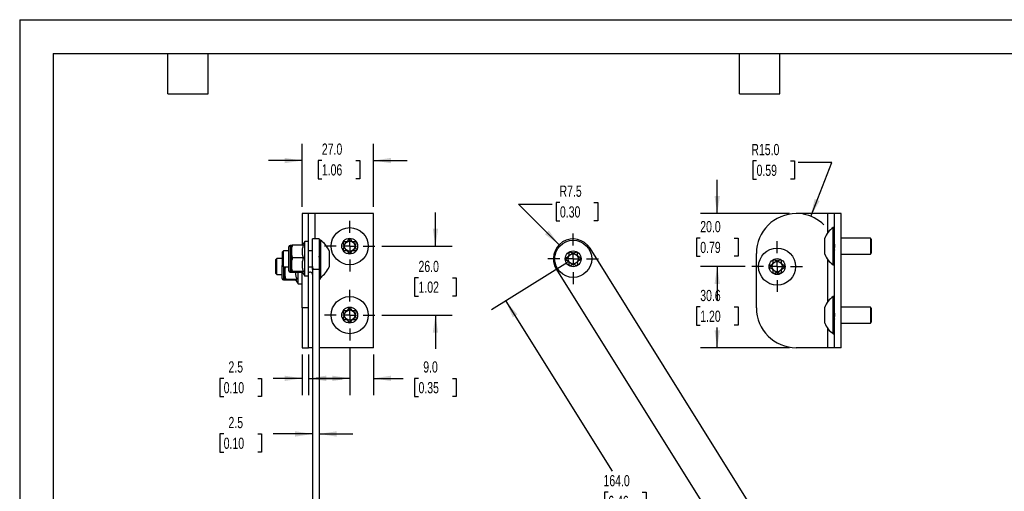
# Model space of a CAD drawing. Header units: millimetres. Extents: x 0 to 559, y 0 to 432.
# Tile 2 of 5: x 0 to 372, y 254 to 432. Entities that reach past the tile are written whole.
import ezdxf

# ---------------------------------------------------------------- set-up
doc = ezdxf.new("R2010")
doc.units = ezdxf.units.MM
doc.header["$LTSCALE"] = 2
doc.layers.add('DIMENSIONS', color=140, linetype='Continuous', lineweight=25)
doc.layers.add('TEXT', color=140, linetype='Continuous', lineweight=25)
doc.styles.add('SLDTEXTSTYLE0', font='TXT', dxfattribs={"width": 0.7})
doc.dimstyles.new('SLDDIMSTYLE0', dxfattribs={"dimtxt": 4.316016, "dimasz": 6.604, "dimexe": 0, "dimexo": 0.0625, "dimgap": 1.079004, "dimtad": 0, "dimtih": 1, "dimtoh": 1, "dimdec": 1, "dimrnd": 1e-09, "dimzin": 12, "dimdsep": 46, "dimtxsty": 'SLDTEXTSTYLE0', "dimsah": 1, "dimcen": 0.09, "dimadec": 0, "dimazin": 3, "dimtfac": 1, "dimtdec": 1, "dimtofl": 0, "dimtmove": 0, "dimatfit": 3, "dimfxl": 0, "dimfrac": 2, "dimtolj": 1, "dimtzin": 12, "dimarcsym": 0})
doc.dimstyles.new('SLDDIMSTYLE1', dxfattribs={"dimtxt": 4.316016, "dimasz": 6.604, "dimexe": 0, "dimexo": 0.0625, "dimgap": 1.079004, "dimtad": 0, "dimtih": 1, "dimtoh": 1, "dimdec": 1, "dimrnd": 1e-09, "dimzin": 4, "dimdsep": 46, "dimtxsty": 'SLDTEXTSTYLE0', "dimsah": 1, "dimcen": 0.09, "dimadec": 0, "dimazin": 1, "dimtfac": 1, "dimtdec": 1, "dimtmove": 0, "dimatfit": 0, "dimfxl": 0, "dimfrac": 2, "dimtolj": 1, "dimtzin": 12, "dimarcsym": 0})
doc.dimstyles.new('SLDDIMSTYLE2', dxfattribs={"dimtxt": 4.316016, "dimasz": 6.604, "dimexe": 0, "dimexo": 0.0625, "dimgap": 1.079004, "dimtad": 0, "dimtih": 1, "dimtoh": 1, "dimdec": 1, "dimrnd": 1e-09, "dimzin": 4, "dimdsep": 46, "dimtxsty": 'SLDTEXTSTYLE0', "dimsah": 1, "dimcen": 0, "dimadec": 0, "dimazin": 1, "dimtfac": 1, "dimtdec": 1, "dimtofl": 0, "dimtmove": 0, "dimatfit": 3, "dimfxl": 0, "dimfrac": 2, "dimtolj": 1, "dimtzin": 12, "dimarcsym": 0})
doc.dimstyles.new('SLDDIMSTYLE3', dxfattribs={"dimtxt": 4.316016, "dimasz": 6.604, "dimexe": 0, "dimexo": 0.0625, "dimgap": 1.079004, "dimtad": 0, "dimtih": 1, "dimtoh": 1, "dimdec": 1, "dimrnd": 1e-09, "dimzin": 4, "dimdsep": 46, "dimtxsty": 'SLDTEXTSTYLE0', "dimsah": 1, "dimcen": 0.09, "dimadec": 0, "dimazin": 1, "dimtfac": 1, "dimtdec": 1, "dimtofl": 0, "dimtmove": 0, "dimatfit": 3, "dimfxl": 0, "dimfrac": 2, "dimtolj": 1, "dimtzin": 12, "dimarcsym": 0})
doc.dimstyles.new('SLDDIMSTYLE4', dxfattribs={"dimtxt": 4.316016, "dimasz": 6.604, "dimexe": 0, "dimexo": 0.0625, "dimgap": 1.079004, "dimtad": 0, "dimtih": 1, "dimtoh": 1, "dimdec": 1, "dimrnd": 1e-09, "dimzin": 12, "dimdsep": 46, "dimtxsty": 'SLDTEXTSTYLE0', "dimsah": 1, "dimcen": 0, "dimadec": 0, "dimazin": 3, "dimtfac": 1, "dimtdec": 1, "dimtofl": 0, "dimtmove": 0, "dimatfit": 3, "dimfxl": 0, "dimfrac": 2, "dimtolj": 1, "dimtzin": 12, "dimarcsym": 0})
doc.dimstyles.new('SLDDIMSTYLE5', dxfattribs={"dimtxt": 4.316016, "dimasz": 6.604, "dimexe": 0, "dimexo": 0.0625, "dimgap": 1.079004, "dimtad": 0, "dimtih": 1, "dimtoh": 1, "dimdec": 1, "dimrnd": 1e-09, "dimzin": 12, "dimdsep": 46, "dimtxsty": 'SLDTEXTSTYLE0', "dimsah": 1, "dimcen": 0.09, "dimadec": 0, "dimazin": 3, "dimtfac": 1, "dimtdec": 1, "dimtmove": 0, "dimatfit": 0, "dimfxl": 0, "dimfrac": 2, "dimtolj": 1, "dimtzin": 12, "dimarcsym": 0})

# ---------------------------------------------------------------- blocks, each defined once
blk = doc.blocks.new('_D')
at = {"layer": 'DIMENSIONS'}
for p, q in [((273.9, 338.68), (257.02, 338.68)), ((263.37, 338.68), (263.37, 331.3)), ((256.96, 323.48), (255.51, 323.48)), ((255.51, 323.48), (255.51, 316.62)), ((269.78, 323.48), (271.23, 323.48)), ((271.23, 323.48), (271.23, 316.62)), ((255.51, 316.62), (256.96, 316.62)), ((271.23, 316.62), (269.78, 316.62)), ((263.37, 308.08), (263.37, 315.65)), ((290.64, 308.08), (257.02, 308.08))]:
    blk.add_line(p, q, dxfattribs=at)
for points in [[(263.37, 338.68), (262.35, 332.08), (264.39, 332.08)], [(263.37, 308.08), (264.39, 314.69), (262.35, 314.69)]]:
    blk.add_solid(points, dxfattribs=at)
at = {"layer": 'DIMENSIONS', "char_height": 4.233, "attachment_point": 1, "style": 'SLDTEXTSTYLE0'}
for s, insert in [('30.6', (256.96, 329.9)), ('1.20', (256.96, 322.07))]:
    blk.add_mtext(s, dxfattribs=dict(at, insert=insert))
blk = doc.blocks.new('_D_1')
at = {"layer": 'DIMENSIONS'}
for p, q in [((263.37, 358.68), (263.37, 371.38)), ((290.64, 358.68), (257.02, 358.68)), ((256.96, 349.45), (255.51, 349.45)), ((255.51, 349.45), (255.51, 342.59)), ((269.78, 349.45), (271.23, 349.45)), ((271.23, 349.45), (271.23, 342.59)), ((255.51, 342.59), (256.96, 342.59)), ((271.23, 342.59), (269.78, 342.59)), ((273.9, 338.68), (257.02, 338.68)), ((263.37, 338.68), (263.37, 325.98))]:
    blk.add_line(p, q, dxfattribs=at)
for points in [[(263.37, 358.68), (264.39, 365.29), (262.35, 365.29)], [(263.37, 338.68), (262.35, 332.08), (264.39, 332.08)]]:
    blk.add_solid(points, dxfattribs=at)
at = {"layer": 'DIMENSIONS', "char_height": 4.233, "attachment_point": 1, "style": 'SLDTEXTSTYLE0'}
for s, insert in [('20.0', (256.96, 355.87)), ('0.79', (256.96, 348.04))]:
    blk.add_mtext(s, dxfattribs=dict(at, insert=insert))
blk = doc.blocks.new('_D_2')
at = {"layer": 'DIMENSIONS'}
for p, q in [((278.22, 378.52), (276.77, 378.52)), ((276.77, 378.52), (276.77, 371.66)), ((291.05, 378.52), (292.5, 378.52)), ((292.5, 378.52), (292.5, 371.66)), ((306.65, 377.91), (293.95, 377.91)), ((298.67, 357.64), (306.65, 377.91)), ((276.77, 371.66), (278.22, 371.66)), ((292.5, 371.66), (291.05, 371.66))]:
    blk.add_line(p, q, dxfattribs=at)
blk.add_arc((293.18, 343.68), 15, 45.5766, 80.3891, dxfattribs=at)
blk.add_solid([(298.67, 357.64), (302.03, 363.42), (300.14, 364.16)], dxfattribs=at)
at = {"layer": 'DIMENSIONS', "char_height": 4.233, "attachment_point": 1, "style": 'SLDTEXTSTYLE0'}
for s, insert in [('R15.0', (276.26, 384.94)), ('0.59', (278.22, 377.12))]:
    blk.add_mtext(s, dxfattribs=dict(at, insert=insert))
blk = doc.blocks.new('_D_3')
at = {"layer": 'DIMENSIONS'}
for p, q in [((206.84, 340.27), (178.17, 322.33)), ((183.55, 325.7), (223.74, 261.46)), ((222.22, 253.63), (220.78, 253.63)), ((220.78, 253.63), (220.78, 246.77)), ((235.05, 253.63), (236.5, 253.63)), ((236.5, 253.63), (236.5, 246.77)), ((220.78, 246.77), (222.22, 246.77)), ((270.54, 186.67), (233.53, 245.81)), ((236.5, 246.77), (235.05, 246.77)), ((293.83, 201.24), (265.15, 183.3))]:
    blk.add_line(p, q, dxfattribs=at)
for points in [[(183.55, 325.7), (186.19, 319.56), (187.92, 320.64)], [(270.54, 186.67), (267.89, 192.8), (266.17, 191.73)]]:
    blk.add_solid(points, dxfattribs=at)
at = {"layer": 'DIMENSIONS', "char_height": 4.233, "attachment_point": 1, "style": 'SLDTEXTSTYLE0'}
for s, insert in [('164.0', (220.43, 260.06)), ('6.46', (222.22, 252.23))]:
    blk.add_mtext(s, dxfattribs=dict(at, insert=insert))
blk = doc.blocks.new('_D_6')
at = {"layer": 'DIMENSIONS'}
for p, q in [((203.69, 346.92), (188.4, 362.21)), ((188.4, 362.21), (201.1, 362.21)), ((203.99, 362.82), (202.55, 362.82)), ((202.55, 362.82), (202.55, 355.96)), ((216.82, 362.82), (218.27, 362.82)), ((218.27, 362.82), (218.27, 355.96)), ((202.55, 355.96), (203.99, 355.96)), ((218.27, 355.96), (216.82, 355.96))]:
    blk.add_line(p, q, dxfattribs=at)
blk.add_solid([(203.69, 346.92), (199.74, 352.31), (198.3, 350.87)], dxfattribs=at)
at = {"layer": 'DIMENSIONS', "char_height": 4.233, "attachment_point": 1, "style": 'SLDTEXTSTYLE0'}
for s, insert in [('R7.5', (203.83, 369.24)), ('0.30', (203.99, 361.42))]:
    blk.add_mtext(s, dxfattribs=dict(at, insert=insert))
blk = doc.blocks.new('SW_CENTERMARKSYMBOL_0')
at = {"layer": 'DIMENSIONS', "color": 0}
for p, q in [((0, 5.08), (0, 9.54)), ((-5.08, 0), (-9.54, 0)), ((0, 0), (-2.54, 0)), ((0, 0), (0, 2.54)), ((0, 0), (0, -2.54)), ((0, 0), (2.54, 0)), ((5.08, 0), (9.54, 0)), ((0, -5.08), (0, -9.54))]:
    blk.add_line(p, q, dxfattribs=at)
blk = doc.blocks.new('SW_CENTERMARKSYMBOL_1')
at = {"layer": 'DIMENSIONS', "color": 0}
for p, q in [((0, 5.08), (0, 7.54)), ((-5.08, 0), (-7.54, 0)), ((0, 0), (-2.54, 0)), ((0, 0), (0, 2.54)), ((0, 0), (0, -2.54)), ((0, 0), (2.54, 0)), ((5.08, 0), (7.54, 0)), ((0, -5.08), (0, -7.54))]:
    blk.add_line(p, q, dxfattribs=at)
blk = doc.blocks.new('SW_CENTERMARKSYMBOL_3')
at = {"layer": 'DIMENSIONS', "color": 0}
for p, q in [((0, 5.08), (0, 9.54)), ((-5.08, 0), (-9.54, 0)), ((0, 0), (-2.54, 0)), ((0, 0), (0, 2.54)), ((0, 0), (0, -2.54)), ((0, 0), (2.54, 0)), ((5.08, 0), (9.54, 0)), ((0, -5.08), (0, -9.54))]:
    blk.add_line(p, q, dxfattribs=at)
blk = doc.blocks.new('SW_CENTERMARKSYMBOL_4')
at = {"layer": 'DIMENSIONS', "color": 0}
for p, q in [((0, 5.08), (0, 7.54)), ((-5.08, 0), (-7.54, 0)), ((0, 0), (-2.54, 0)), ((0, 0), (0, 2.54)), ((0, 0), (0, -2.54)), ((0, 0), (2.54, 0)), ((5.08, 0), (7.54, 0)), ((0, -5.08), (0, -7.54))]:
    blk.add_line(p, q, dxfattribs=at)
blk = doc.blocks.new('SW_CENTERMARKSYMBOL_5')
at = {"layer": 'DIMENSIONS', "color": 0}
for p, q in [((0, 5.08), (0, 9.04)), ((-5.08, 0), (-9.04, 0)), ((0, 0), (-2.54, 0)), ((0, 0), (0, 2.54)), ((0, 0), (0, -2.54)), ((0, 0), (2.54, 0)), ((5.08, 0), (9.04, 0)), ((0, -5.08), (0, -9.04))]:
    blk.add_line(p, q, dxfattribs=at)
blk = doc.blocks.new('_D_9')
at = {"layer": 'DIMENSIONS'}
for p, q in [((106.61, 361.22), (106.61, 385.03)), ((133.61, 361.22), (133.61, 385.03)), ((106.61, 378.68), (93.91, 378.68)), ((114.09, 378.68), (112.64, 378.68)), ((112.64, 378.68), (112.64, 371.82)), ((126.92, 378.68), (128.37, 378.68)), ((128.37, 378.68), (128.37, 371.82)), ((133.61, 378.68), (146.31, 378.68)), ((112.64, 371.82), (114.09, 371.82)), ((128.37, 371.82), (126.92, 371.82))]:
    blk.add_line(p, q, dxfattribs=at)
for points in [[(106.61, 378.68), (100.01, 379.7), (100.01, 377.67)], [(133.61, 378.68), (140.22, 377.67), (140.22, 379.7)]]:
    blk.add_solid(points, dxfattribs=at)
at = {"layer": 'DIMENSIONS', "char_height": 4.233, "attachment_point": 1, "style": 'SLDTEXTSTYLE0'}
for s, insert in [('27.0', (114.09, 385.11)), ('1.06', (114.09, 377.28))]:
    blk.add_mtext(s, dxfattribs=dict(at, insert=insert))
blk = doc.blocks.new('_D_10')
at = {"layer": 'DIMENSIONS'}
for p, q in [((156.99, 346.38), (156.99, 359.08)), ((136.69, 346.38), (163.34, 346.38)), ((150.58, 334.45), (149.13, 334.45)), ((149.13, 334.45), (149.13, 327.59)), ((163.4, 334.45), (164.85, 334.45)), ((164.85, 334.45), (164.85, 327.59)), ((149.13, 327.59), (150.58, 327.59)), ((164.85, 327.59), (163.4, 327.59)), ((136.69, 320.38), (163.34, 320.38)), ((156.99, 320.38), (156.99, 307.68))]:
    blk.add_line(p, q, dxfattribs=at)
for points in [[(156.99, 346.38), (158, 352.99), (155.97, 352.99)], [(156.99, 320.38), (155.97, 313.78), (158, 313.78)]]:
    blk.add_solid(points, dxfattribs=at)
at = {"layer": 'DIMENSIONS', "char_height": 4.233, "attachment_point": 1, "style": 'SLDTEXTSTYLE0'}
for s, insert in [('26.0', (150.58, 340.87)), ('1.02', (150.58, 333.05))]:
    blk.add_mtext(s, dxfattribs=dict(at, insert=insert))
blk = doc.blocks.new('_D_11')
at = {"layer": 'DIMENSIONS'}
for p, q in [((124.61, 308.3), (124.61, 290.18)), ((133.61, 305.54), (133.61, 290.18)), ((124.61, 296.53), (111.91, 296.53)), ((133.61, 296.53), (144.73, 296.53)), ((150.58, 296.53), (149.13, 296.53)), ((149.13, 296.53), (149.13, 289.67)), ((163.4, 296.53), (164.85, 296.53)), ((164.85, 296.53), (164.85, 289.67)), ((149.13, 289.67), (150.58, 289.67)), ((164.85, 289.67), (163.4, 289.67))]:
    blk.add_line(p, q, dxfattribs=at)
for points in [[(124.61, 296.53), (118.01, 297.55), (118.01, 295.51)], [(133.61, 296.53), (140.22, 295.51), (140.22, 297.55)]]:
    blk.add_solid(points, dxfattribs=at)
at = {"layer": 'DIMENSIONS', "char_height": 4.233, "attachment_point": 1, "style": 'SLDTEXTSTYLE0'}
for s, insert in [('9.0', (152.37, 302.95)), ('0.35', (150.58, 295.13))]:
    blk.add_mtext(s, dxfattribs=dict(at, insert=insert))
blk = doc.blocks.new('_D_12')
at = {"layer": 'DIMENSIONS'}
for p, q in [((106.61, 305.54), (106.61, 290.18)), ((109.11, 305.54), (109.11, 290.18)), ((77.03, 296.53), (75.58, 296.53)), ((75.58, 296.53), (75.58, 289.67)), ((89.86, 296.53), (91.31, 296.53)), ((91.31, 296.53), (91.31, 289.67)), ((106.61, 296.53), (95.71, 296.53)), ((109.11, 296.53), (121.81, 296.53)), ((75.58, 289.67), (77.03, 289.67)), ((91.31, 289.67), (89.86, 289.67))]:
    blk.add_line(p, q, dxfattribs=at)
for points in [[(106.61, 296.53), (100.01, 297.55), (100.01, 295.51)], [(109.11, 296.53), (115.72, 295.51), (115.72, 297.55)]]:
    blk.add_solid(points, dxfattribs=at)
at = {"layer": 'DIMENSIONS', "char_height": 4.233, "attachment_point": 1, "style": 'SLDTEXTSTYLE0'}
for s, insert in [('2.5', (78.83, 302.95)), ('0.10', (77.03, 295.13))]:
    blk.add_mtext(s, dxfattribs=dict(at, insert=insert))
blk = doc.blocks.new('_D_13')
at = {"layer": 'DIMENSIONS'}
for p, q in [((77.03, 275.56), (75.58, 275.56)), ((75.58, 275.56), (75.58, 268.7)), ((89.86, 275.56), (91.31, 275.56)), ((91.31, 275.56), (91.31, 268.7)), ((110.61, 275.56), (95.71, 275.56)), ((113.11, 275.56), (125.81, 275.56)), ((75.58, 268.7), (77.03, 268.7)), ((91.31, 268.7), (89.86, 268.7))]:
    blk.add_line(p, q, dxfattribs=at)
for points in [[(110.61, 275.56), (104.01, 276.58), (104.01, 274.54)], [(113.11, 275.56), (119.72, 274.54), (119.72, 276.58)]]:
    blk.add_solid(points, dxfattribs=at)
at = {"layer": 'DIMENSIONS', "char_height": 4.233, "attachment_point": 1, "style": 'SLDTEXTSTYLE0'}
for s, insert in [('2.5', (78.83, 281.98)), ('0.10', (77.03, 274.16))]:
    blk.add_mtext(s, dxfattribs=dict(at, insert=insert))
blk = doc.blocks.new('SW_CENTERMARKSYMBOL_8')
at = {"layer": 'DIMENSIONS', "color": 0}
for p, q in [((0, 5.08), (0, 9.54)), ((-5.08, 0), (-9.54, 0)), ((0, 0), (-2.54, 0)), ((0, 0), (0, 2.54)), ((0, 0), (0, -2.54)), ((0, 0), (2.54, 0)), ((5.08, 0), (9.54, 0)), ((0, -5.08), (0, -9.54))]:
    blk.add_line(p, q, dxfattribs=at)
blk = doc.blocks.new('SW_CENTERMARKSYMBOL_9')
at = {"layer": 'DIMENSIONS', "color": 0}
for p, q in [((0, 5.08), (0, 9.54)), ((-5.08, 0), (-9.54, 0)), ((0, 0), (-2.54, 0)), ((0, 0), (0, 2.54)), ((0, 0), (0, -2.54)), ((0, 0), (2.54, 0)), ((5.08, 0), (9.54, 0)), ((0, -5.08), (0, -9.54))]:
    blk.add_line(p, q, dxfattribs=at)

msp = doc.modelspace()

# ---------------------------------------------------------------- linework, layer by layer
at = {"color": 7, "linetype": 'Continuous'}
for q in [(0, 0.01), (558.8, 431.81)]:
    msp.add_line((0, 431.81), q, dxfattribs=at)
for p, q in [((109.11, 358.68), (106.61, 358.68)), ((106.61, 358.68), (106.61, 346.75)), ((109.11, 348.14), (109.11, 358.68)), ((111.61, 358.68), (109.11, 358.68)), ((133.61, 358.68), (111.61, 358.68)), ((111.61, 349.11), (111.61, 358.68)), ((133.61, 308.08), (133.61, 358.68)), ((305.18, 358.68), (293.18, 358.68)), ((307.68, 358.68), (305.18, 358.68)), ((305.18, 351.52), (305.18, 358.68)), ((307.68, 308.08), (307.68, 358.68)), ((310.18, 358.68), (307.68, 358.68)), ((310.18, 308.08), (310.18, 358.68)), ((307.68, 353.38), (307.18, 353.38)), ((307.18, 339.38), (307.18, 353.38)), ((307.48, 353.38), (307.68, 353.38)), ((307.48, 352.91), (307.68, 352.91)), ((307.48, 351.66), (307.68, 351.66)), ((307.48, 349.76), (307.68, 349.76)), ((101.61, 337.11), (101.61, 346.11)), ((102.61, 346.61), (102.11, 346.61)), ((102.11, 346.61), (102.11, 336.61)), ((102.61, 346.61), (102.61, 336.61)), ((107.17, 346.75), (103.06, 346.75)), ((107.61, 348.14), (106.81, 346.75)), ((109.11, 348.14), (107.61, 348.14)), ((107.61, 335.09), (107.61, 348.14)), ((109.11, 347.44), (109.11, 348.14)), ((109.11, 335.14), (109.11, 347.44)), ((113.11, 349.11), (110.61, 349.11)), ((110.61, 337.64), (110.61, 349.11)), ((113.11, 349.11), (113.11, 337.64)), ((113.61, 348.61), (113.11, 348.61)), ((113.31, 348.51), (113.11, 348.51)), ((113.31, 347.68), (113.11, 347.68)), ((113.31, 346.13), (113.11, 346.13)), ((113.61, 348.61), (113.61, 334.61)), ((122.19, 347.29), (122.57, 346.63)), ((122.57, 346.13), (122.19, 345.48)), ((123.37, 348.04), (122.62, 348.04)), ((124.18, 348.94), (123.81, 348.29)), ((125.42, 348.29), (125.05, 348.94)), ((126.61, 348.04), (125.85, 348.04)), ((126.66, 346.63), (127.04, 347.29)), ((127.04, 345.48), (126.66, 346.13)), ((303.98, 343.38), (303.98, 349.38)), ((307.48, 347.46), (307.68, 347.46)), ((307.48, 347.46), (307.59, 346.87)), ((307.59, 346.87), (307.68, 345.86)), ((307.68, 346.87), (307.59, 346.87)), ((321.18, 349.38), (310.18, 349.38)), ((321.68, 348.88), (321.18, 349.38)), ((321.18, 349.38), (321.18, 343.38)), ((321.68, 343.88), (321.68, 348.88)), ((99.61, 344.61), (99.11, 344.11)), ((99.11, 344.11), (99.11, 339.11)), ((101.61, 344.61), (99.61, 344.61)), ((99.61, 338.61), (99.61, 344.61)), ((110.61, 344.61), (109.11, 344.61)), ((113.31, 344.02), (113.11, 344.02)), ((113.2, 341.63), (113.11, 342.59)), ((116.81, 344.61), (116.81, 338.61)), ((122.62, 344.73), (123.37, 344.73)), ((123.81, 344.48), (124.18, 343.83)), ((125.05, 343.83), (125.42, 344.48)), ((125.85, 344.73), (126.61, 344.73)), ((207.07, 342.39), (206.43, 342)), ((207.3, 343.58), (207.32, 342.83)), ((208.71, 343.66), (208.04, 344.02)), ((209.86, 344.06), (209.21, 343.67)), ((210.63, 342.88), (210.62, 343.64)), ((211.54, 342.09), (210.89, 342.45)), ((289.93, 226.38), (215.35, 345.59)), ((278.18, 323.08), (278.18, 343.68)), ((307.48, 345.03), (307.68, 345.03)), ((307.48, 342.77), (307.68, 342.77)), ((307.66, 345.03), (307.68, 344.88)), ((310.18, 343.38), (321.18, 343.38)), ((321.18, 343.38), (321.68, 343.88)), ((97.11, 341.68), (96.61, 341.18)), ((96.61, 341.18), (96.61, 336.18)), ((99.11, 341.68), (97.11, 341.68)), ((97.11, 335.68), (97.11, 341.68)), ((99.11, 339.11), (99.61, 338.61)), ((99.11, 334.18), (99.11, 339.11)), ((99.61, 338.61), (101.61, 338.61)), ((99.61, 338.61), (99.61, 333.68)), ((100.11, 338.61), (100.11, 333.68)), ((107.18, 341.93), (103.06, 341.93)), ((109.11, 338.61), (110.61, 338.61)), ((110.61, 338.68), (110.71, 337.61)), ((113.31, 341.63), (113.11, 341.63)), ((113.31, 339.24), (113.11, 339.24)), ((206.45, 341.14), (207.1, 340.77)), ((207.36, 340.35), (207.37, 339.59)), ((208.13, 339.17), (208.78, 339.56)), ((209.28, 339.57), (209.94, 339.2)), ((210.68, 339.65), (210.67, 340.4)), ((210.91, 340.84), (211.56, 341.23)), ((284.07, 339.49), (283.42, 339.12)), ((284.32, 340.68), (284.32, 339.92)), ((285.73, 340.73), (285.07, 341.11)), ((286.89, 341.11), (286.23, 340.73)), ((287.64, 339.92), (287.64, 340.68)), ((288.53, 339.12), (287.89, 339.49)), ((305.18, 325.52), (305.18, 341.25)), ((307.18, 339.38), (307.68, 339.38)), ((307.48, 340.93), (307.68, 340.93)), ((307.48, 339.76), (307.68, 339.76)), ((96.61, 336.18), (97.11, 335.68)), ((97.11, 335.68), (99.11, 335.68)), ((102.11, 336.61), (102.61, 336.61)), ((107.18, 336.78), (103.06, 336.78)), ((106.82, 336.46), (103.06, 336.46)), ((105.11, 332.16), (105.11, 336.46)), ((106.61, 323.08), (106.61, 336.46)), ((106.7, 336.67), (107.61, 335.09)), ((107.61, 335.14), (109.11, 335.14)), ((109.11, 323.08), (109.11, 335.14)), ((113.11, 337.64), (110.61, 337.64)), ((110.61, 337.64), (110.61, 198.61)), ((113.11, 337.64), (113.11, 198.61)), ((113.31, 337.13), (113.11, 337.13)), ((113.31, 335.56), (113.11, 335.56)), ((113.31, 334.72), (113.11, 334.72)), ((113.11, 334.61), (113.61, 334.61)), ((202.64, 337.64), (278.19, 216.87)), ((283.42, 338.25), (284.07, 337.88)), ((284.32, 337.44), (284.32, 336.69)), ((285.07, 336.26), (285.73, 336.64)), ((286.23, 336.64), (286.89, 336.26)), ((287.64, 336.69), (287.64, 337.44)), ((287.89, 337.88), (288.53, 338.25)), ((99.61, 333.68), (100.11, 333.68)), ((104.68, 333.85), (100.56, 333.85)), ((104.32, 333.53), (100.56, 333.53)), ((104.2, 333.74), (105.11, 332.16)), ((105.11, 332.21), (106.61, 332.21)), ((307.68, 327.38), (307.18, 327.38)), ((307.18, 313.38), (307.18, 327.38)), ((307.48, 327.38), (307.68, 327.38)), ((307.48, 326.91), (307.68, 326.91)), ((307.48, 325.66), (307.68, 325.66)), ((307.48, 323.76), (307.68, 323.76)), ((109.11, 323.08), (106.61, 323.08)), ((106.61, 323.08), (106.61, 308.08)), ((109.11, 308.08), (109.11, 323.08)), ((122.19, 321.29), (122.57, 320.63)), ((122.57, 320.13), (122.19, 319.48)), ((123.37, 322.04), (122.62, 322.04)), ((124.18, 322.94), (123.81, 322.29)), ((125.42, 322.29), (125.05, 322.94)), ((126.61, 322.04), (125.85, 322.04)), ((126.66, 320.63), (127.04, 321.29)), ((127.04, 319.48), (126.66, 320.13)), ((303.98, 317.38), (303.98, 323.38)), ((307.48, 321.46), (307.68, 321.46)), ((307.48, 321.46), (307.59, 320.87)), ((307.59, 320.87), (307.68, 319.86)), ((307.68, 320.87), (307.59, 320.87)), ((321.18, 323.38), (310.18, 323.38)), ((321.68, 322.88), (321.18, 323.38)), ((321.18, 323.38), (321.18, 317.38)), ((321.68, 317.88), (321.68, 322.88)), ((122.62, 318.73), (123.37, 318.73)), ((123.81, 318.48), (124.18, 317.83)), ((125.05, 317.83), (125.42, 318.48)), ((125.85, 318.73), (126.61, 318.73)), ((307.48, 319.03), (307.68, 319.03)), ((307.48, 316.77), (307.68, 316.77)), ((307.66, 319.03), (307.68, 318.88)), ((310.18, 317.38), (321.18, 317.38)), ((321.18, 317.38), (321.68, 317.88)), ((305.18, 308.08), (305.18, 315.25)), ((307.18, 313.38), (307.68, 313.38)), ((307.48, 314.93), (307.68, 314.93)), ((307.48, 313.76), (307.68, 313.76)), ((106.61, 308.08), (109.11, 308.08)), ((110.61, 308.08), (109.11, 308.08)), ((133.61, 308.08), (113.11, 308.08)), ((305.18, 308.08), (293.18, 308.08)), ((307.68, 308.08), (305.18, 308.08)), ((310.18, 308.08), (307.68, 308.08))]:
    msp.add_line(p, q)
for centre, radius in [((124.61, 346.38), 7), ((124.61, 346.38), 3), ((124.61, 346.38), 1.95), ((208.99, 341.61), 7), ((208.99, 341.61), 3), ((208.99, 341.61), 1.95), ((285.98, 338.68), 7), ((285.98, 338.68), 3), ((285.98, 338.68), 1.95), ((124.61, 320.38), 7), ((124.61, 320.38), 3), ((124.61, 320.38), 1.95)]:
    msp.add_circle(centre, radius)
for centre, radius, start, end in [((293.18, 343.68), 15, 90, 180), ((311.83, 346.38), 8.4, 123.5955, 159.0849), ((102.11, 346.11), 0.5, 90, 180), ((108.96, 341.61), 8.4, 20.9151, 56.4045), ((122.62, 347.54), 0.5, 90, 210), ((122.13, 346.38), 0.5, 330, 30), ((123.37, 348.54), 0.5, 270, 330), ((124.61, 348.69), 0.5, 30, 150), ((125.85, 348.54), 0.5, 210, 270), ((127.09, 346.38), 0.5, 150, 210), ((126.61, 347.54), 0.5, 330, 90), ((208.99, 341.61), 7.5, 32.0322, 212.0322), ((122.62, 345.23), 0.5, 150, 270), ((123.37, 344.23), 0.5, 30, 90), ((124.61, 344.08), 0.5, 210, 330), ((125.85, 344.23), 0.5, 90, 150), ((126.61, 345.23), 0.5, 270, 30), ((206.82, 342.82), 0.5, 300.9865, 0.9865), ((207.8, 343.59), 0.5, 60.9865, 180.9865), ((208.95, 344.09), 0.5, 240.9865, 300.9865), ((210.12, 343.63), 0.5, 0.9865, 120.9865), ((211.13, 342.89), 0.5, 180.9865, 240.9865), ((211.3, 341.65), 0.5, 300.9865, 60.9865), ((311.83, 346.38), 8.4, 200.9151, 236.4045), ((108.96, 341.61), 8.4, 303.5955, 339.0849), ((206.69, 341.57), 0.5, 120.9865, 240.9865), ((206.86, 340.34), 0.5, 0.9865, 60.9865), ((207.87, 339.6), 0.5, 180.9865, 300.9865), ((209.04, 339.13), 0.5, 60.9865, 120.9865), ((210.18, 339.64), 0.5, 240.9865, 0.9865), ((211.17, 340.41), 0.5, 120.9865, 180.9865), ((283.67, 338.68), 0.5, 120, 240), ((283.82, 339.92), 0.5, 300, 0), ((284.82, 340.68), 0.5, 60, 180), ((285.98, 341.16), 0.5, 240, 300), ((287.14, 340.68), 0.5, 0, 120), ((288.14, 339.92), 0.5, 180, 240), ((288.28, 338.68), 0.5, 300, 60), ((102.11, 337.11), 0.5, 180, 270), ((109.71, 335.68), 0.9, 0, 131.8103), ((106.46, 338.68), 8.4, 322.3087, 332.789), ((283.82, 337.44), 0.5, 0, 60), ((284.82, 336.69), 0.5, 180, 300), ((285.98, 336.2), 0.5, 60, 120), ((287.14, 336.69), 0.5, 240, 0), ((288.14, 337.44), 0.5, 120, 180), ((99.61, 334.18), 0.5, 180, 270), ((311.83, 320.38), 8.4, 123.5955, 159.0849), ((122.62, 321.54), 0.5, 90, 210), ((122.13, 320.38), 0.5, 330, 30), ((123.37, 322.54), 0.5, 270, 330), ((124.61, 322.69), 0.5, 30, 150), ((125.85, 322.54), 0.5, 210, 270), ((127.09, 320.38), 0.5, 150, 210), ((126.61, 321.54), 0.5, 330, 90), ((293.18, 323.08), 15, 180, 270), ((122.62, 319.23), 0.5, 150, 270), ((123.37, 318.23), 0.5, 30, 90), ((124.61, 318.08), 0.5, 210, 330), ((125.85, 318.23), 0.5, 90, 150), ((126.61, 319.23), 0.5, 270, 30), ((311.83, 320.38), 8.4, 200.9151, 236.4045)]:
    msp.add_arc(centre, radius, start, end)
for points, knots in [([(307.68, 352.96), (307.67, 352.99), (307.65, 353.05), (307.63, 353.12), (307.61, 353.19), (307.59, 353.24), (307.57, 353.28), (307.55, 353.31), (307.54, 353.34), (307.52, 353.36), (307.51, 353.37), (307.49, 353.38), (307.48, 353.38), (307.48, 353.38)], [0, 0, 0, 0, 0.118269, 0.231067, 0.338392, 0.440246, 0.536627, 0.627537, 0.712974, 0.792939, 0.867432, 0.936452, 1, 1, 1, 1]), ([(307.68, 351.75), (307.67, 351.8), (307.65, 351.92), (307.63, 352.07), (307.61, 352.21), (307.59, 352.34), (307.57, 352.45), (307.55, 352.55), (307.54, 352.64), (307.52, 352.72), (307.51, 352.8), (307.49, 352.86), (307.48, 352.9), (307.48, 352.91)], [0, 0, 0, 0, 0.118269, 0.231067, 0.338392, 0.440246, 0.536627, 0.627537, 0.712974, 0.792939, 0.867432, 0.936452, 1, 1, 1, 1]), ([(307.68, 349.88), (307.67, 349.96), (307.65, 350.11), (307.63, 350.33), (307.61, 350.53), (307.59, 350.72), (307.57, 350.89), (307.55, 351.05), (307.54, 351.2), (307.52, 351.33), (307.51, 351.45), (307.49, 351.56), (307.48, 351.62), (307.48, 351.66)], [0, 0, 0, 0, 0.118269, 0.231067, 0.338392, 0.440246, 0.536627, 0.627537, 0.712974, 0.792939, 0.867432, 0.936452, 1, 1, 1, 1]), ([(307.68, 347.6), (307.67, 347.69), (307.65, 347.86), (307.63, 348.12), (307.61, 348.35), (307.59, 348.58), (307.57, 348.79), (307.55, 348.98), (307.54, 349.17), (307.52, 349.34), (307.51, 349.49), (307.49, 349.63), (307.48, 349.72), (307.48, 349.76)], [0, 0, 0, 0, 0.118269, 0.231067, 0.338392, 0.440246, 0.536627, 0.627537, 0.712974, 0.792939, 0.867432, 0.936452, 1, 1, 1, 1]), ([(103.06, 341.93), (103.03, 342.03), (102.96, 342.23), (102.87, 342.53), (102.8, 342.83), (102.71, 343.23), (102.64, 343.73), (102.61, 344.34), (102.63, 344.95), (102.72, 345.55), (102.86, 346.15), (102.99, 346.55), (103.06, 346.75)], [0, 0, 0, 0, 0.064436, 0.127295, 0.188918, 0.249691, 0.375388, 0.499037, 0.623479, 0.749696, 0.872321, 1, 1, 1, 1]), ([(103.06, 346.75), (102.93, 346.72), (102.7, 346.68), (102.66, 346.64), (102.64, 346.62)], [0, 0, 0, 0, 0.551477, 1, 1, 1, 1]), ([(107.18, 341.93), (107.15, 342.03), (107.09, 342.21), (107, 342.5), (106.93, 342.77), (106.87, 343.04), (106.82, 343.31), (106.78, 343.57), (106.75, 343.83), (106.74, 344.09), (106.73, 344.45), (106.75, 344.92), (106.84, 345.51), (106.97, 346.13), (107.11, 346.54), (107.17, 346.75)], [0, 0, 0, 0, 0.060441, 0.119553, 0.177379, 0.233966, 0.289365, 0.343629, 0.396815, 0.448983, 0.500197, 0.616965, 0.738767, 0.866255, 1, 1, 1, 1]), ([(113.11, 347.62), (113.12, 347.57), (113.14, 347.47), (113.16, 347.33), (113.18, 347.18), (113.2, 347.04), (113.22, 346.89), (113.24, 346.75), (113.26, 346.62), (113.27, 346.48), (113.29, 346.36), (113.3, 346.24), (113.31, 346.16), (113.31, 346.13)], [0, 0, 0, 0, 0.118269, 0.231067, 0.338392, 0.440246, 0.536627, 0.627537, 0.712974, 0.792939, 0.867432, 0.936452, 1, 1, 1, 1]), ([(113.11, 346.02), (113.12, 345.95), (113.14, 345.81), (113.16, 345.6), (113.18, 345.39), (113.2, 345.19), (113.22, 345), (113.24, 344.81), (113.26, 344.64), (113.27, 344.47), (113.29, 344.31), (113.3, 344.17), (113.31, 344.07), (113.31, 344.02)], [0, 0, 0, 0, 0.118269, 0.231067, 0.338392, 0.440246, 0.536627, 0.627537, 0.712974, 0.792939, 0.867432, 0.936452, 1, 1, 1, 1]), ([(113.21, 348.6), (113.22, 348.6), (113.25, 348.63), (113.29, 348.57), (113.31, 348.51)], [0, 0, 0, 0, 0.201248, 1, 1, 1, 1]), ([(307.68, 345.17), (307.67, 345.26), (307.65, 345.43), (307.63, 345.69), (307.61, 345.94), (307.59, 346.17), (307.57, 346.4), (307.55, 346.6), (307.54, 346.8), (307.52, 346.99), (307.51, 347.16), (307.49, 347.31), (307.48, 347.42), (307.48, 347.46)], [0, 0, 0, 0, 0.118269, 0.231067, 0.338392, 0.440246, 0.536627, 0.627537, 0.712974, 0.792939, 0.867432, 0.936452, 1, 1, 1, 1]), ([(113.11, 343.9), (113.12, 343.81), (113.14, 343.64), (113.16, 343.39), (113.18, 343.15), (113.2, 342.92), (113.22, 342.7), (113.24, 342.49), (113.26, 342.3), (113.27, 342.11), (113.29, 341.94), (113.3, 341.78), (113.31, 341.68), (113.31, 341.63)], [0, 0, 0, 0, 0.118269, 0.231067, 0.338392, 0.440246, 0.536627, 0.627537, 0.712974, 0.792939, 0.867432, 0.936452, 1, 1, 1, 1]), ([(307.68, 342.88), (307.67, 342.96), (307.65, 343.12), (307.63, 343.35), (307.61, 343.58), (307.59, 343.79), (307.57, 344), (307.55, 344.2), (307.54, 344.39), (307.52, 344.56), (307.51, 344.73), (307.49, 344.89), (307.48, 344.99), (307.48, 345.03)], [0, 0, 0, 0, 0.1182693, 0.2310668, 0.3383924, 0.440246, 0.5366275, 0.6275369, 0.7129741, 0.792939, 0.8674317, 0.936452, 1, 1, 1, 1]), ([(307.68, 341.02), (307.67, 341.08), (307.65, 341.2), (307.63, 341.37), (307.61, 341.55), (307.59, 341.72), (307.57, 341.89), (307.55, 342.06), (307.54, 342.21), (307.52, 342.36), (307.51, 342.5), (307.49, 342.64), (307.48, 342.72), (307.48, 342.77)], [0, 0, 0, 0, 0.118269, 0.231067, 0.338392, 0.440246, 0.536627, 0.627537, 0.712974, 0.792939, 0.867432, 0.936452, 1, 1, 1, 1]), ([(100.56, 333.85), (100.44, 334.27), (100.2, 335.11), (100.08, 336.42), (100.18, 337.6), (100.38, 338.32), (100.46, 338.61)], [0, 0, 0, 0, 0.2702479, 0.5400761, 0.8112717, 1, 1, 1, 1]), ([(103.06, 336.78), (103.03, 336.89), (102.96, 337.1), (102.87, 337.42), (102.8, 337.74), (102.71, 338.16), (102.64, 338.7), (102.61, 339.35), (102.64, 340.01), (102.73, 340.65), (102.87, 341.3), (103, 341.72), (103.06, 341.93)], [0, 0, 0, 0, 0.064443, 0.127305, 0.188926, 0.249698, 0.375404, 0.499071, 0.623482, 0.74971, 0.872299, 1, 1, 1, 1]), ([(107.18, 336.78), (107.15, 336.88), (107.09, 337.08), (107, 337.38), (106.93, 337.68), (106.87, 337.97), (106.82, 338.25), (106.78, 338.53), (106.75, 338.81), (106.74, 339.08), (106.73, 339.47), (106.75, 339.97), (106.84, 340.61), (106.98, 341.27), (107.11, 341.71), (107.18, 341.93)], [0, 0, 0, 0, 0.060329, 0.119326, 0.177035, 0.233503, 0.288781, 0.342921, 0.39598, 0.44802, 0.499105, 0.616054, 0.738094, 0.865885, 1, 1, 1, 1]), ([(113.11, 341.49), (113.12, 341.4), (113.14, 341.23), (113.16, 340.97), (113.18, 340.72), (113.2, 340.49), (113.22, 340.27), (113.24, 340.06), (113.26, 339.87), (113.27, 339.69), (113.29, 339.53), (113.3, 339.38), (113.31, 339.28), (113.31, 339.24)], [0, 0, 0, 0, 0.118269, 0.231067, 0.338392, 0.440246, 0.536627, 0.627537, 0.712974, 0.792939, 0.867432, 0.936452, 1, 1, 1, 1]), ([(113.11, 339.11), (113.12, 339.02), (113.14, 338.86), (113.16, 338.62), (113.18, 338.4), (113.2, 338.19), (113.22, 338), (113.24, 337.82), (113.26, 337.66), (113.27, 337.51), (113.29, 337.37), (113.3, 337.24), (113.31, 337.17), (113.31, 337.13)], [0, 0, 0, 0, 0.118269, 0.231067, 0.338392, 0.440246, 0.536627, 0.627537, 0.712974, 0.792939, 0.867432, 0.936452, 1, 1, 1, 1]), ([(307.68, 339.81), (307.67, 339.84), (307.65, 339.9), (307.63, 340), (307.61, 340.11), (307.59, 340.22), (307.57, 340.33), (307.55, 340.43), (307.54, 340.54), (307.52, 340.64), (307.51, 340.74), (307.49, 340.84), (307.48, 340.9), (307.48, 340.93)], [0, 0, 0, 0, 0.118269, 0.231067, 0.338392, 0.440246, 0.536627, 0.627537, 0.712974, 0.792939, 0.867432, 0.936452, 1, 1, 1, 1]), ([(307.68, 339.38), (307.67, 339.38), (307.65, 339.39), (307.63, 339.4), (307.61, 339.42), (307.59, 339.46), (307.57, 339.49), (307.55, 339.53), (307.54, 339.57), (307.52, 339.62), (307.51, 339.67), (307.49, 339.71), (307.48, 339.74), (307.48, 339.76)], [0, 0, 0, 0, 0.118269, 0.231067, 0.338392, 0.440246, 0.536627, 0.627537, 0.712974, 0.792939, 0.867432, 0.936452, 1, 1, 1, 1]), ([(103.06, 336.46), (103.03, 336.47), (102.96, 336.48), (102.87, 336.5), (102.8, 336.52), (102.71, 336.55), (102.64, 336.58), (102.61, 336.62), (102.64, 336.66), (102.73, 336.7), (102.87, 336.74), (103, 336.77), (103.06, 336.78)], [0, 0, 0, 0, 0.064443, 0.127305, 0.188926, 0.249698, 0.375404, 0.499071, 0.623482, 0.74971, 0.872299, 1, 1, 1, 1]), ([(104.68, 333.85), (104.56, 334.29), (104.33, 335.13), (104.2, 336.02), (104.24, 336.45), (104.24, 336.46)], [0, 0, 0, 0, 0.515205, 0.9839947, 1, 1, 1, 1]), ([(106.76, 336.61), (106.75, 336.61), (106.7, 336.64), (106.82, 336.7), (107.06, 336.75), (107.18, 336.78)], [0, 0, 0, 0, 0.084435, 0.521222, 1, 1, 1, 1]), ([(113.11, 337.02), (113.12, 336.96), (113.14, 336.82), (113.16, 336.64), (113.18, 336.47), (113.2, 336.31), (113.22, 336.17), (113.24, 336.04), (113.26, 335.92), (113.27, 335.82), (113.29, 335.72), (113.3, 335.64), (113.31, 335.59), (113.31, 335.56)], [0, 0, 0, 0, 0.118269, 0.231067, 0.338392, 0.440246, 0.536627, 0.627537, 0.712974, 0.792939, 0.867432, 0.936452, 1, 1, 1, 1]), ([(113.11, 335.49), (113.12, 335.45), (113.14, 335.37), (113.16, 335.25), (113.18, 335.15), (113.2, 335.07), (113.22, 334.99), (113.24, 334.93), (113.26, 334.87), (113.27, 334.82), (113.29, 334.78), (113.3, 334.75), (113.31, 334.73), (113.31, 334.72)], [0, 0, 0, 0, 0.118269, 0.231067, 0.338392, 0.440246, 0.536627, 0.627537, 0.712974, 0.792939, 0.867432, 0.936452, 1, 1, 1, 1]), ([(100.56, 333.53), (100.53, 333.54), (100.46, 333.55), (100.37, 333.57), (100.3, 333.59), (100.21, 333.62), (100.14, 333.65), (100.11, 333.69), (100.14, 333.73), (100.23, 333.77), (100.37, 333.81), (100.5, 333.84), (100.56, 333.85)], [0, 0, 0, 0, 0.064443, 0.127305, 0.188926, 0.249698, 0.375404, 0.499071, 0.623482, 0.74971, 0.872299, 1, 1, 1, 1]), ([(104.26, 333.68), (104.25, 333.68), (104.2, 333.71), (104.32, 333.77), (104.56, 333.82), (104.68, 333.85)], [0, 0, 0, 0, 0.084435, 0.521222, 1, 1, 1, 1]), ([(307.68, 326.96), (307.67, 326.99), (307.65, 327.05), (307.63, 327.12), (307.61, 327.19), (307.59, 327.24), (307.57, 327.28), (307.55, 327.31), (307.54, 327.34), (307.52, 327.36), (307.51, 327.37), (307.49, 327.38), (307.48, 327.38), (307.48, 327.38)], [0, 0, 0, 0, 0.118269, 0.231067, 0.338392, 0.440246, 0.536627, 0.627537, 0.712974, 0.792939, 0.867432, 0.936452, 1, 1, 1, 1]), ([(307.68, 325.75), (307.67, 325.8), (307.65, 325.92), (307.63, 326.07), (307.61, 326.21), (307.59, 326.34), (307.57, 326.45), (307.55, 326.55), (307.54, 326.64), (307.52, 326.72), (307.51, 326.8), (307.49, 326.86), (307.48, 326.9), (307.48, 326.91)], [0, 0, 0, 0, 0.118269, 0.231067, 0.338392, 0.440246, 0.536627, 0.627537, 0.712974, 0.792939, 0.867432, 0.936452, 1, 1, 1, 1]), ([(307.68, 323.88), (307.67, 323.96), (307.65, 324.11), (307.63, 324.33), (307.61, 324.53), (307.59, 324.72), (307.57, 324.89), (307.55, 325.05), (307.54, 325.2), (307.52, 325.33), (307.51, 325.45), (307.49, 325.56), (307.48, 325.62), (307.48, 325.66)], [0, 0, 0, 0, 0.118269, 0.231067, 0.338392, 0.440246, 0.536627, 0.627537, 0.712974, 0.792939, 0.867432, 0.936452, 1, 1, 1, 1]), ([(307.68, 321.6), (307.67, 321.69), (307.65, 321.86), (307.63, 322.12), (307.61, 322.35), (307.59, 322.58), (307.57, 322.79), (307.55, 322.98), (307.54, 323.17), (307.52, 323.34), (307.51, 323.49), (307.49, 323.63), (307.48, 323.72), (307.48, 323.76)], [0, 0, 0, 0, 0.118269, 0.231067, 0.338392, 0.440246, 0.536627, 0.627537, 0.712974, 0.792939, 0.867432, 0.936452, 1, 1, 1, 1]), ([(307.68, 319.17), (307.67, 319.26), (307.65, 319.43), (307.63, 319.69), (307.61, 319.94), (307.59, 320.17), (307.57, 320.4), (307.55, 320.6), (307.54, 320.8), (307.52, 320.99), (307.51, 321.16), (307.49, 321.31), (307.48, 321.42), (307.48, 321.46)], [0, 0, 0, 0, 0.118269, 0.231067, 0.338392, 0.440246, 0.536627, 0.627537, 0.712974, 0.792939, 0.867432, 0.936452, 1, 1, 1, 1]), ([(307.68, 316.88), (307.67, 316.96), (307.65, 317.12), (307.63, 317.35), (307.61, 317.58), (307.59, 317.79), (307.57, 318), (307.55, 318.2), (307.54, 318.39), (307.52, 318.56), (307.51, 318.73), (307.49, 318.89), (307.48, 318.99), (307.48, 319.03)], [0, 0, 0, 0, 0.118269, 0.231067, 0.338392, 0.440246, 0.536627, 0.627537, 0.712974, 0.792939, 0.867432, 0.936452, 1, 1, 1, 1]), ([(307.68, 315.02), (307.67, 315.08), (307.65, 315.2), (307.63, 315.37), (307.61, 315.55), (307.59, 315.72), (307.57, 315.89), (307.55, 316.06), (307.54, 316.21), (307.52, 316.36), (307.51, 316.5), (307.49, 316.64), (307.48, 316.72), (307.48, 316.77)], [0, 0, 0, 0, 0.118269, 0.231067, 0.338392, 0.440246, 0.536627, 0.627537, 0.712974, 0.792939, 0.867432, 0.936452, 1, 1, 1, 1]), ([(307.68, 313.81), (307.67, 313.84), (307.65, 313.9), (307.63, 314), (307.61, 314.11), (307.59, 314.22), (307.57, 314.33), (307.55, 314.43), (307.54, 314.54), (307.52, 314.64), (307.51, 314.74), (307.49, 314.84), (307.48, 314.9), (307.48, 314.93)], [0, 0, 0, 0, 0.118269, 0.231067, 0.338392, 0.440246, 0.536627, 0.627537, 0.712974, 0.792939, 0.867432, 0.936452, 1, 1, 1, 1]), ([(307.68, 313.38), (307.67, 313.38), (307.65, 313.39), (307.63, 313.4), (307.61, 313.42), (307.59, 313.46), (307.57, 313.49), (307.55, 313.53), (307.54, 313.57), (307.52, 313.62), (307.51, 313.67), (307.49, 313.71), (307.48, 313.74), (307.48, 313.76)], [0, 0, 0, 0, 0.118269, 0.231067, 0.338392, 0.440246, 0.536627, 0.627537, 0.712974, 0.792939, 0.867432, 0.936452, 1, 1, 1, 1])]:
    msp.add_open_spline(points, degree=3, knots=knots)
at = {"layer": 'TEXT'}
for p, q in [((12.7, 419.1), (546.1, 419.1)), ((12.7, 419.1), (12.7, 12.7)), ((55.88, 403.86), (55.88, 419.1)), ((71.12, 403.86), (71.12, 419.1)), ((271.78, 403.86), (271.78, 419.1)), ((287.02, 403.86), (287.02, 419.1)), ((55.88, 403.86), (71.12, 403.86)), ((271.78, 403.86), (287.02, 403.86))]:
    msp.add_line(p, q, dxfattribs=at)

# ---------------------------------------------------------------- block references
at = {"layer": 'DIMENSIONS'}
for name, p in [('SW_CENTERMARKSYMBOL_9', (124.61, 346.38)), ('SW_CENTERMARKSYMBOL_3', (208.99, 341.61)), ('SW_CENTERMARKSYMBOL_5', (209.01, 341.64)), ('SW_CENTERMARKSYMBOL_4', (208.99, 341.61)), ('SW_CENTERMARKSYMBOL_0', (285.98, 338.68)), ('SW_CENTERMARKSYMBOL_1', (285.98, 338.68)), ('SW_CENTERMARKSYMBOL_8', (124.61, 320.38))]:
    msp.add_blockref(name, p, dxfattribs=at)

# ---------------------------------------------------------------- dimensions: what is measured, and where the dimension line sits
for base, p1, p2, dimstyle, picture, middle in [((133.61, 378.68), (106.61, 358.68), (133.61, 358.68), 'SLDDIMSTYLE1', '_D_9', (120.5, 378.68)), ((110.61, 275.56), (113.11, 337.64), (110.61, 337.64), 'SLDDIMSTYLE5', '_D_13', (83.45, 275.56)), ((133.61, 296.53), (124.61, 310.84), (133.61, 308.08), 'SLDDIMSTYLE1', '_D_11', (156.99, 296.53)), ((106.61, 296.53), (109.11, 308.08), (106.61, 308.08), 'SLDDIMSTYLE5', '_D_12', (83.45, 296.53))]:
    dim = msp.add_linear_dim(base=base, p1=p1, p2=p2, dimstyle=dimstyle, dxfattribs=at)
    dim.commit()
    dim.dimension.update_dxf_attribs({"geometry": picture, "text_midpoint": middle, "dimtype": 160})
for center, mpoint, dimstyle, picture, middle in [((293.18, 343.68), (298.67, 357.64), 'SLDDIMSTYLE2', '_D_2', (284.64, 377.91)), ((208.99, 341.61), (203.69, 346.92), 'SLDDIMSTYLE4', '_D_6', (210.41, 362.21))]:
    dim = msp.add_radius_dim(center=center, mpoint=mpoint, dimstyle=dimstyle, dxfattribs=at)
    dim.commit()
    dim.dimension.update_dxf_attribs({"geometry": picture, "text_midpoint": middle, "dimtype": 164})
for base, p1, p2, angle, dimstyle, picture, middle in [((263.37, 358.68), (276.44, 338.68), (293.18, 358.68), 90, 'SLDDIMSTYLE1', '_D_1', (263.37, 349.45)), ((156.99, 320.38), (134.15, 346.38), (134.15, 320.38), 90, 'SLDDIMSTYLE1', '_D_10', (156.99, 334.45)), ((183.55, 325.7), (295.98, 202.58), (208.99, 341.61), 302.0322, 'SLDDIMSTYLE3', '_D_3', (228.64, 253.63)), ((263.37, 308.08), (276.44, 338.68), (293.18, 308.08), 90, 'SLDDIMSTYLE0', '_D', (263.37, 323.48))]:
    dim = msp.add_linear_dim(base=base, p1=p1, p2=p2, angle=angle, dimstyle=dimstyle, dxfattribs=at)
    dim.commit()
    dim.dimension.update_dxf_attribs({"geometry": picture, "text_midpoint": middle, "dimtype": 160})

doc.saveas('drawing.dxf')
